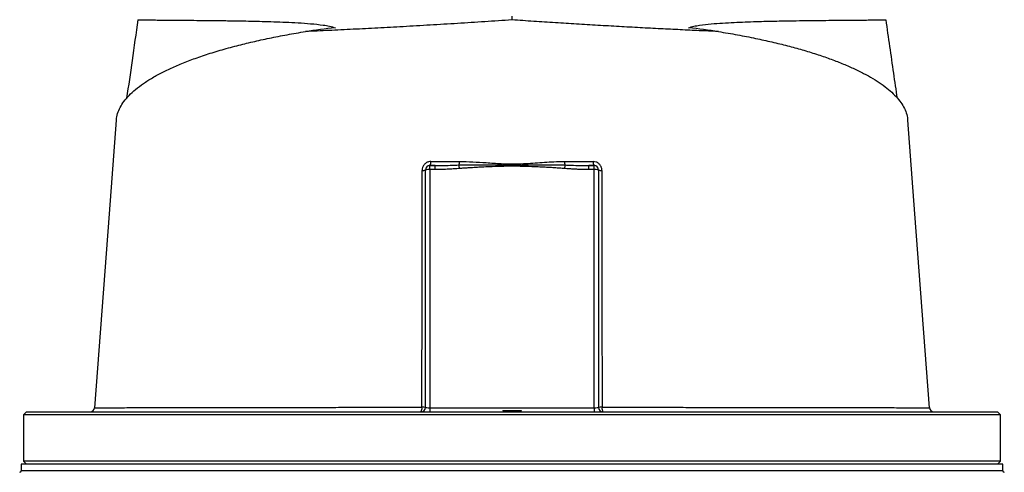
# Model space of a CAD drawing. Header units: millimetres. Extents: x 1358 to 2588, y 328 to 3881.
# Tile 6 of 8: x 1643 to 2303, y 3136 to 3439. Entities that reach past the tile are written whole.
import ezdxf

# ---------------------------------------------------------------- set-up
doc = ezdxf.new("R2010")
doc.units = ezdxf.units.MM

msp = doc.modelspace()

# ---------------------------------------------------------------- linework, layer by layer
at = {"color": 7, "linetype": 'Continuous', "lineweight": 25}
for p, q in [((1972.68, 3438.77), (1972.68, 3441.23)), ((1917.68, 3338.49), (1917.68, 3341.23)), ((1917.68, 3341.23), (1921.1, 3341.23)), ((1921.1, 3341.23), (1917.68, 3341.23)), ((1921.1, 3338.49), (1921.1, 3341.23)), ((2024.26, 3338.49), (2024.26, 3341.23)), ((2024.26, 3341.23), (2027.68, 3341.23)), ((2027.68, 3341.23), (2024.26, 3341.23)), ((2027.68, 3338.49), (2027.68, 3341.23)), ((1914.68, 3179.23), (1914.68, 3338.23)), ((1917.68, 3338.49), (1917.68, 3178.97)), ((1921.1, 3338.49), (1917.68, 3338.49)), ((2027.68, 3338.49), (2024.26, 3338.49)), ((2027.68, 3178.97), (2027.68, 3338.49)), ((2030.68, 3338.23), (2030.68, 3179.23)), ((1647.18, 3176.23), (1645.18, 3174.23)), ((1647.18, 3176.23), (2298.18, 3176.23)), ((1917.68, 3178.97), (1917.68, 3176.23)), ((1917.68, 3178.97), (2027.68, 3178.97)), ((1966.64, 3177.23), (1966.68, 3176.23)), ((1966.64, 3177.23), (1972.68, 3177.23)), ((1972.68, 3177.23), (1972.68, 3176.23)), ((1972.68, 3177.23), (1978.72, 3177.23)), ((1978.72, 3177.23), (1978.68, 3176.23)), ((2027.68, 3178.97), (2027.68, 3176.23)), ((2252.36, 3179.01), (2252.36, 3179.01)), ((2300.18, 3174.23), (2298.18, 3176.23)), ((1645.18, 3174.23), (1645.18, 3143.23)), ((2300.18, 3174.23), (1645.18, 3174.23)), ((2300.18, 3143.23), (2300.18, 3174.23)), ((1645.18, 3143.23), (1647.18, 3141.23)), ((2300.18, 3143.23), (1645.18, 3143.23)), ((2298.18, 3141.23), (2300.18, 3143.23)), ((1643.68, 3141.23), (1643.68, 3136.73)), ((1972.68, 3141.23), (1643.68, 3141.23)), ((2301.68, 3141.23), (1972.68, 3141.23)), ((2301.68, 3136.73), (2301.68, 3141.23))]:
    msp.add_line(p, q, dxfattribs=at)
at = {"color": 1, "linetype": 'Continuous', "lineweight": 25}
for p, q in [((1972.68, 3136.73), (1643.68, 3136.73)), ((2301.68, 3136.73), (1972.68, 3136.73))]:
    msp.add_line(p, q, dxfattribs=at)
at = {"color": 7, "linetype": 'Continuous', "lineweight": 25, "flags": 128}
for points in [[(1707.42, 3371.59), (1702.69, 3308.87), (1692.89, 3179.01)], [(2252.47, 3179.01), (2242.67, 3308.87), (2237.93, 3371.59)]]:
    msp.add_lwpolyline(points, dxfattribs=at)
at = {"color": 7, "linetype": 'Continuous', "lineweight": 25}
for centre, radius, start, end in [((1917.68, 3338.23), 3, 90, 180), ((1914.79, 3343.34), 3.58, 323.88481, 9.43367), ((1926, 3343.81), 11.44, 348.7865, 0.5472), ((1707.59, 3321.34), 230.53, 4.44649, 5.04045), ((2019.35, 3343.81), 11.44, 179.4528, 191.2135), ((2237.77, 3321.34), 230.53, 174.95955, 175.55351), ((2030.57, 3343.34), 3.58, 170.56633, 216.11519), ((2027.68, 3338.23), 3, 0, 90), ((1912.86, 3343.37), 5.45, 265.00474, 289.49246), ((1916.93, 3329.69), 8.83, 85.16913, 104.79597), ((2028.42, 3329.69), 8.83, 75.20403, 94.83087), ((2032.5, 3343.37), 5.45, 250.50754, 274.99526), ((1689.9, 3179.23), 3, 270.01548, 356.01545), ((1908.26, 3178.56), 4.13, 325.74269, 10.43474), ((1911.68, 3179.23), 3, 270, 0), ((1912.83, 3158.31), 21.01, 84.96083, 91.38036), ((2032.52, 3158.31), 21.01, 88.61964, 95.03917), ((2033.68, 3179.23), 3, 180, 270), ((2037.09, 3178.56), 4.13, 169.56526, 214.25731), ((2255.46, 3179.23), 3, 183.78993, 269.90176), ((1642.68, 3136.73), 1, 270, 0), ((2302.68, 3136.73), 1, 180, 270)]:
    msp.add_arc(centre, radius, start, end, dxfattribs=at)
for centre, major_axis, ratio, start_param, end_param in [((1987.26, 3344.51), (346.57, 0), 0.278119, 1.964434, 2.028043), ((1958.1, 3344.51), (346.57, 0), 0.278119, 1.11355, 1.177159), ((1917.68, 3179.23), (3, 0), 0.087156, 3.141593, 4.712389), ((2027.68, 3179.23), (3, 0), 0.087156, 4.712389, 6.283185)]:
    msp.add_ellipse(centre, major_axis=major_axis, ratio=ratio, start_param=start_param, end_param=end_param, dxfattribs=at)
for points, knots in [([(1721.92, 3438.91), (1720.62, 3429.77), (1718.12, 3412.24), (1715.58, 3394.71), (1714.36, 3386.3)], [0, 0, 0, 0, 0.520783, 1, 1, 1, 1]), ([(1721.96, 3438.9), (1721.95, 3438.9), (1721.81, 3438.89), (1722.34, 3438.87), (1723.61, 3438.84), (1725.76, 3438.81), (1728.71, 3438.78), (1732.52, 3438.74), (1737.19, 3438.7), (1742.62, 3438.65), (1748.78, 3438.6), (1755.62, 3438.54), (1763.23, 3438.47), (1771.62, 3438.39), (1780.77, 3438.28), (1789.58, 3438.15), (1797.81, 3437.99), (1805.28, 3437.82), (1813.02, 3437.59), (1821.03, 3437.28), (1829.27, 3436.87), (1837.71, 3436.3), (1844.79, 3435.55), (1850.4, 3434.66), (1853.02, 3433.9), (1854.33, 3433.52)], [0, 0, 0, 0, 0.005186, 0.058945, 0.111229, 0.163552, 0.215836, 0.269628, 0.323465, 0.377258, 0.429699, 0.482181, 0.534623, 0.588534, 0.642488, 0.696402, 0.733986, 0.771571, 0.80934, 0.84711, 0.885212, 0.923346, 0.961555, 0.98073, 1, 1, 1, 1]), ([(1972.68, 3438.77), (1966.59, 3438.37), (1954.4, 3437.55), (1936.06, 3436.39), (1917.77, 3435.27), (1899.91, 3434.25), (1882.7, 3433.31), (1866.09, 3432.46), (1849.84, 3431.68), (1839.45, 3431.22), (1834.25, 3430.99)], [0, 0, 0, 0, 0.12552, 0.25104, 0.379214, 0.507389, 0.629316, 0.751243, 0.875621, 1, 1, 1, 1]), ([(2111.1, 3430.99), (2110.93, 3431), (2106.7, 3431.18), (2098.25, 3431.56), (2085.48, 3432.16), (2072.24, 3432.82), (2058.55, 3433.53), (2044.46, 3434.3), (2030.26, 3435.12), (2016.01, 3435.97), (2001.69, 3436.87), (1987.23, 3437.8), (1977.53, 3438.45), (1972.68, 3438.77)], [0, 0, 0, 0, 0.004301, 0.102556, 0.200887, 0.299141, 0.400327, 0.501599, 0.602786, 0.701453, 0.80012, 0.90006, 1, 1, 1, 1]), ([(2091.03, 3433.52), (2092.21, 3433.87), (2094.59, 3434.57), (2099.69, 3435.43), (2106.15, 3436.18), (2116.51, 3436.91), (2129.12, 3437.5), (2143.48, 3437.93), (2155.51, 3438.14), (2165.4, 3438.29), (2173.44, 3438.38), (2181.44, 3438.47), (2189.24, 3438.54), (2196.65, 3438.6), (2203.29, 3438.66), (2209.08, 3438.7), (2213.97, 3438.75), (2217.75, 3438.79), (2220.51, 3438.82), (2222.32, 3438.85), (2223.33, 3438.88), (2223.34, 3438.89), (2223.34, 3438.9)], [0, 0, 0, 0, 0.017468, 0.035065, 0.069973, 0.104891, 0.174901, 0.244836, 0.314763, 0.362267, 0.409798, 0.457301, 0.514002, 0.570754, 0.627454, 0.686074, 0.74475, 0.80337, 0.856096, 0.908863, 0.961589, 1, 1, 1, 1]), ([(2231, 3386.28), (2230.18, 3391.89), (2227.64, 3409.44), (2225.14, 3426.98), (2223.43, 3438.91)], [0, 0, 0, 0, 0.319571, 1, 1, 1, 1]), ([(1707.53, 3371.59), (1707.53, 3372.02), (1707.55, 3373.88), (1708.53, 3377.09), (1710.44, 3381.2), (1713.23, 3385.22), (1716.89, 3389.23), (1721.45, 3393.22), (1726.93, 3397.18), (1733.22, 3401.02), (1740.3, 3404.73), (1748.13, 3408.3), (1756.83, 3411.8), (1766.42, 3415.18), (1776.89, 3418.45), (1787.72, 3421.43), (1798.78, 3424.14), (1810.03, 3426.59), (1821.81, 3428.9), (1830.1, 3430.3), (1834.25, 3430.99)], [0, 0, 0, 0, 0.018575, 0.078777, 0.136481, 0.194229, 0.251933, 0.311283, 0.37068, 0.430029, 0.488119, 0.546255, 0.604342, 0.66429, 0.724292, 0.784236, 0.837833, 0.891429, 0.945714, 1, 1, 1, 1]), ([(2111.1, 3430.99), (2115.36, 3430.28), (2123.9, 3428.84), (2135.8, 3426.49), (2146.99, 3424.04), (2157.41, 3421.48), (2167.36, 3418.76), (2176.81, 3415.87), (2185.71, 3412.82), (2193.97, 3409.65), (2201.56, 3406.38), (2208.46, 3403), (2214.72, 3399.5), (2220.31, 3395.89), (2225.18, 3392.17), (2229.34, 3388.36), (2232.73, 3384.45), (2235.34, 3380.46), (2237.05, 3376.4), (2237.89, 3373.44), (2237.87, 3371.82), (2237.87, 3371.59)], [0, 0, 0, 0, 0.055751, 0.111697, 0.164218, 0.216779, 0.269301, 0.323269, 0.377279, 0.431249, 0.485279, 0.539349, 0.593381, 0.648813, 0.704285, 0.759718, 0.816908, 0.87414, 0.93133, 0.990123, 1, 1, 1, 1]), ([(1918.32, 3343.93), (1917.8, 3343.89), (1916.64, 3343.8), (1914.97, 3343), (1913.54, 3341.65), (1912.57, 3339.9), (1912.45, 3338.59), (1912.39, 3337.94)], [0, 0, 0, 0, 0.16818, 0.377581, 0.58425, 0.791946, 1, 1, 1, 1]), ([(1918.32, 3343.93), (1920.61, 3343.93), (1926.94, 3343.92), (1933.35, 3343.92), (1937.44, 3343.92)], [0, 0, 0, 0, 0.361067, 1, 1, 1, 1]), ([(1921.1, 3341.23), (1922.52, 3341.24), (1927.88, 3341.26), (1933.26, 3341.45), (1937.22, 3341.59)], [0, 0, 0, 0, 0.264216, 1, 1, 1, 1]), ([(1937.22, 3341.59), (1939.21, 3341.65), (1947.08, 3341.88), (1959.83, 3341.68), (1976.05, 3341.45), (1991.82, 3341.88), (2002.7, 3341.69), (2008.14, 3341.59)], [0, 0, 0, 0, 0.084539, 0.33327, 0.539344, 0.769711, 1, 1, 1, 1]), ([(2007.94, 3339.21), (2007.41, 3339.25), (2006.31, 3339.33), (2004.63, 3339.45), (2002.87, 3339.57), (2001.03, 3339.69), (1998.34, 3339.85), (1994.76, 3340.04), (1988.88, 3340.32), (1982.97, 3340.56), (1977.08, 3340.72), (1972.67, 3340.77), (1968.26, 3340.72), (1962.38, 3340.56), (1956.47, 3340.32), (1950.59, 3340.04), (1946.6, 3339.82), (1943.14, 3339.61), (1940.2, 3339.42), (1938.32, 3339.28), (1937.42, 3339.21)], [0, 0, 0, 0, 0.0227193, 0.0465822, 0.0715889, 0.0977401, 0.125036, 0.1861135, 0.2500708, 0.3750917, 0.4376039, 0.5001315, 0.5626384, 0.6251202, 0.7500662, 0.8139817, 0.8750165, 0.9198539, 0.9615144, 1, 1, 1, 1]), ([(1937.44, 3343.92), (1940.43, 3343.87), (1946.4, 3343.77), (1955.77, 3343.17), (1965.51, 3342.43), (1976.47, 3342.17), (1988.19, 3343.02), (1998.93, 3343.8), (2005.5, 3343.89), (2007.92, 3343.92)], [0, 0, 0, 0, 0.127696, 0.255421, 0.39886, 0.542133, 0.719376, 0.896664, 1, 1, 1, 1]), ([(2007.92, 3343.92), (2011.12, 3343.92), (2017.53, 3343.92), (2023.87, 3343.93), (2027.04, 3343.93)], [0, 0, 0, 0, 0.499638, 1, 1, 1, 1]), ([(2008.14, 3341.59), (2009.57, 3341.53), (2014.95, 3341.33), (2020.32, 3341.27), (2024.26, 3341.23)], [0, 0, 0, 0, 0.26599, 1, 1, 1, 1]), ([(2032.97, 3337.94), (2032.94, 3338.38), (2032.87, 3339.47), (2032.18, 3341.14), (2030.85, 3342.68), (2029.05, 3343.73), (2027.71, 3343.86), (2027.04, 3343.93)], [0, 0, 0, 0, 0.13951, 0.349195, 0.563814, 0.782196, 1, 1, 1, 1]), ([(1912.33, 3179.31), (1912.34, 3192.58), (1912.35, 3219.15), (1912.37, 3256.16), (1912.38, 3287.82), (1912.38, 3314.14), (1912.39, 3330.01), (1912.39, 3337.94)], [0, 0, 0, 0, 0.25073, 0.501713, 0.699012, 0.849478, 1, 1, 1, 1]), ([(1937.42, 3339.21), (1936.85, 3339.16), (1935.72, 3339.08), (1934.05, 3338.96), (1932.42, 3338.86), (1930.83, 3338.77), (1929.07, 3338.68), (1927.15, 3338.6), (1925.08, 3338.54), (1923.07, 3338.5), (1921.75, 3338.5), (1921.1, 3338.49)], [0, 0, 0, 0, 0.104816, 0.207215, 0.307202, 0.40478, 0.499954, 0.630563, 0.75743, 0.88057, 1, 1, 1, 1]), ([(2024.26, 3338.49), (2023.89, 3338.49), (2023.15, 3338.5), (2022.02, 3338.51), (2020.87, 3338.53), (2019.7, 3338.56), (2018.52, 3338.59), (2017.31, 3338.64), (2015.63, 3338.71), (2013.45, 3338.83), (2010.73, 3339), (2008.88, 3339.14), (2007.94, 3339.21)], [0, 0, 0, 0, 0.067781, 0.136771, 0.206972, 0.278388, 0.351022, 0.424878, 0.499957, 0.659943, 0.826617, 1, 1, 1, 1]), ([(2032.97, 3337.94), (2032.97, 3324.81), (2032.97, 3298.53), (2032.99, 3261.59), (2033, 3229.83), (2033.01, 3203.26), (2033.02, 3187.29), (2033.03, 3179.31)], [0, 0, 0, 0, 0.249017, 0.498277, 0.698399, 0.849173, 1, 1, 1, 1])]:
    msp.add_open_spline(points, degree=3, knots=knots, dxfattribs=at)
at = {"color": 1, "linetype": 'Continuous', "lineweight": 25}
for points, knots in [([(1692.98, 3179.01), (1692.96, 3179.01), (1692.9, 3179.01), (1693.6, 3179.01), (1695.1, 3179.01), (1697.49, 3179.01), (1700.75, 3179.01), (1704.89, 3179.01), (1709.93, 3179.02), (1715.87, 3179.03), (1722.59, 3179.04), (1730.02, 3179.05), (1738.14, 3179.06), (1747.05, 3179.08), (1756.78, 3179.09), (1767.3, 3179.11), (1778.38, 3179.13), (1789.97, 3179.15), (1802.01, 3179.17), (1814.7, 3179.19), (1828.02, 3179.21), (1841.94, 3179.23), (1854.99, 3179.25), (1867.01, 3179.26), (1879.83, 3179.28), (1894.89, 3179.29), (1906.51, 3179.3), (1912.33, 3179.31)], [0, 0, 0, 0, 0.017569, 0.056269, 0.09497, 0.135965, 0.176992, 0.217987, 0.260174, 0.302396, 0.344583, 0.385577, 0.426603, 0.467597, 0.509782, 0.552, 0.594184, 0.635185, 0.676217, 0.717218, 0.759411, 0.801639, 0.843833, 0.874586, 0.905393, 0.952599, 1, 1, 1, 1]), ([(2033.03, 3179.31), (2036.54, 3179.3), (2043.55, 3179.3), (2054.05, 3179.29), (2064.53, 3179.28), (2076.33, 3179.26), (2089.24, 3179.25), (2103.13, 3179.23), (2116.76, 3179.21), (2130.05, 3179.19), (2142.97, 3179.17), (2154.97, 3179.15), (2166.09, 3179.13), (2176.38, 3179.11), (2186.15, 3179.1), (2195.54, 3179.08), (2204.44, 3179.07), (2212.79, 3179.05), (2220.48, 3179.04), (2227.44, 3179.03), (2233.65, 3179.02), (2238.96, 3179.02), (2243.37, 3179.01), (2246.91, 3179.01), (2249.64, 3179.01), (2251.47, 3179.01), (2252.41, 3179.01), (2252.37, 3179.01), (2252.36, 3179.01)], [0, 0, 0, 0, 0.028514, 0.05707, 0.086421, 0.115817, 0.156681, 0.197576, 0.23844, 0.280486, 0.322566, 0.364613, 0.40304, 0.441466, 0.480316, 0.519166, 0.560174, 0.601213, 0.642221, 0.684421, 0.726654, 0.768854, 0.809862, 0.850901, 0.891909, 0.93411, 0.976345, 1, 1, 1, 1])]:
    msp.add_open_spline(points, degree=3, knots=knots, dxfattribs=at)

doc.saveas('drawing.dxf')
